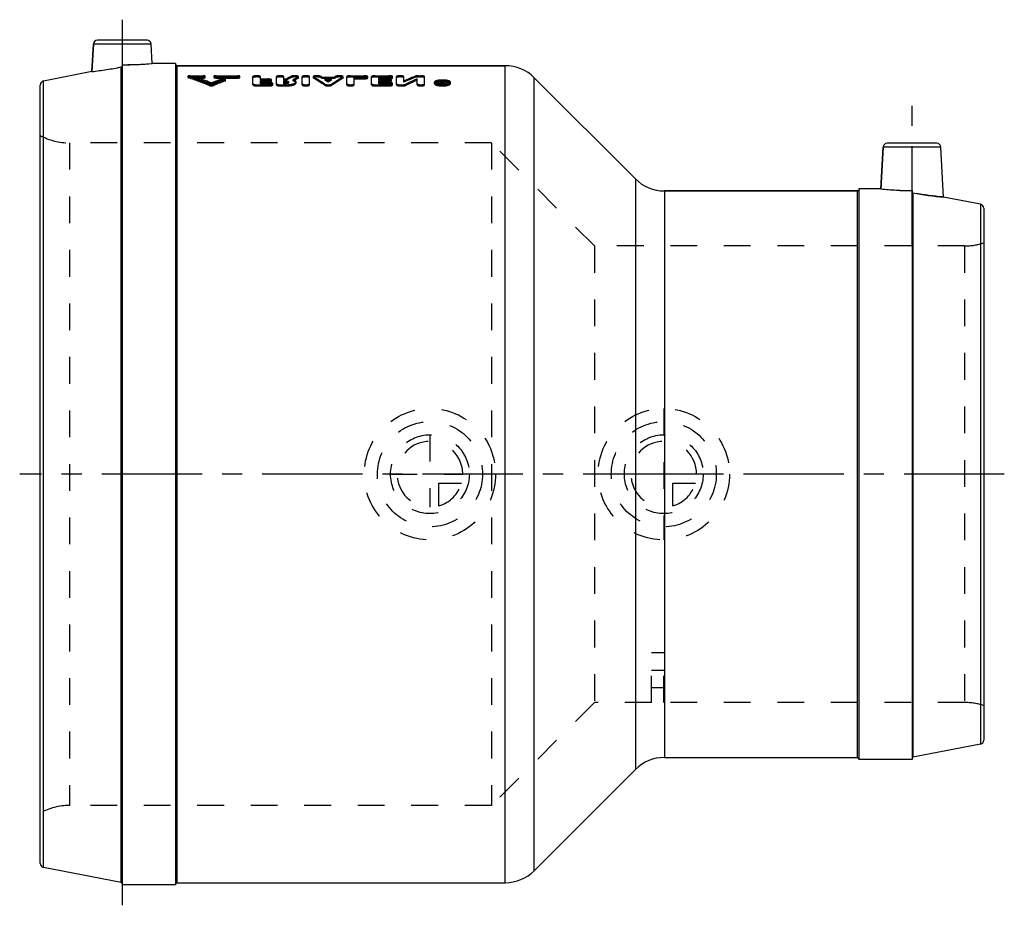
# Model space of a CAD drawing. Header units: millimetres. Extents: x 380 to 620, y 392 to 608.
import ezdxf

# ---------------------------------------------------------------- set-up
doc = ezdxf.new("R2010")
doc.units = ezdxf.units.MM
doc.header["$LTSCALE"] = 65.185185
doc.linetypes.add('CENTER', pattern=[0.6, 0.375, -0.075, 0.075, -0.075])
doc.linetypes.add('HIDDEN', pattern=[0.2, 0.1, -0.1])
for name, color, linetype in [('ACHSEN_S', 7, 'CONTINUOUS'), ('KOERPER', 7, 'CONTINUOUS'), ('KONST.EL_MIT_GEO', 7, 'CONTINUOUS'), ('KURVEN', 7, 'CONTINUOUS'), ('L1', 7, 'CONTINUOUS')]:
    doc.layers.add(name, color=color, linetype=linetype)

msp = doc.modelspace()

# ---------------------------------------------------------------- linework, layer by layer
at = {"layer": 'ACHSEN_S', "color": 2, "linetype": 'CENTER'}
msp.add_line((620, 497.15), (380, 497.15), dxfattribs=at)
at = {"layer": 'KOERPER', "color": 7, "linetype": 'Continuous'}
for p, q in [((397.6, 595.21), (397.95, 601.9)), ((412.3, 597.15), (412.05, 601.9)), ((404.76, 397.7), (404.76, 596.33)), ((405, 596.88), (405, 397.15)), ((418, 597.15), (412.3, 597.15)), ((418, 597.15), (418, 397.15)), ((418.3, 596.65), (498.36, 596.65)), ((505.43, 593.72), (530.07, 569.08)), ((589.92, 566.65), (590.45, 576.8)), ((605.19, 564.66), (604.55, 576.8)), ((589.92, 566.65), (584.5, 566.65)), ((584.5, 566.65), (584.5, 427.65)), ((537.14, 566.15), (584.2, 566.15)), ((597.5, 566.23), (597.5, 427.65)), ((597.74, 565.68), (597.74, 428.2)), ((537.14, 428.15), (584.2, 428.15)), ((597.5, 427.65), (584.5, 427.65)), ((505.43, 400.58), (530.07, 425.22)), ((418, 397.15), (405, 397.15)), ((418.3, 397.65), (498.36, 397.65))]:
    msp.add_line(p, q, dxfattribs=at)
at = {"layer": 'KOERPER', "color": 8, "linetype": 'HIDDEN'}
for centre, radius, start, end in [((385.6, 695.3), 100.81, 276.836, 280.9545), ((404.98, 696.98), 100.09, 270.01, 274.1917), ((597.51, 635.56), 69.32, 263.7111, 269.9899)]:
    msp.add_arc(centre, radius, start, end, dxfattribs=at)
at = {"layer": 'KOERPER', "color": 7, "linetype": 'Continuous'}
for centre, radius, start, end in [((385.79, 694.1), 99.59, 276.8107, 280.9798), ((404.99, 696.64), 99.76, 270.003, 274.1987), ((597.54, 636.08), 69.85, 263.7346, 269.9664), ((610.78, 632.93), 68.51, 259.0268, 265.3139)]:
    msp.add_arc(centre, radius, start, end, dxfattribs=at)
for points, knots in [([(404.76, 596.33), (404.82, 596.34), (404.95, 596.42), (405, 596.56), (405, 596.63)], [0, 0, 0, 0, 0.500122, 1, 1, 1, 1]), ([(597.5, 565.98), (597.5, 565.91), (597.55, 565.77), (597.68, 565.69), (597.74, 565.68)], [0, 0, 0, 0, 0.5, 1, 1, 1, 1])]:
    msp.add_open_spline(points, degree=3, knots=knots, dxfattribs=at)
at = {"layer": 'KOERPER', "color": 8, "linetype": 'HIDDEN'}
msp.add_open_spline([(605.19, 564.66), (605, 564.67), (602.5, 564.88), (600.02, 565.24), (597.74, 565.68)], degree=3, knots=[0, 0, 0, 0, 0.075844, 1, 1, 1, 1], dxfattribs=at)
at = {"layer": 'KONST.EL_MIT_GEO', "color": 7, "linetype": 'Continuous'}
for p, q in [((411.05, 602.85), (398.95, 602.85)), ((397.95, 601.9), (397.6, 595.21)), ((412.05, 601.9), (397.95, 601.9)), ((397.6, 595.21), (385.81, 592.92)), ((418.3, 596.65), (418.3, 397.65)), ((498.36, 596.65), (418.3, 596.65)), ((498.36, 397.65), (498.36, 596.65)), ((385.81, 401.38), (385.81, 592.92)), ((505.43, 400.58), (505.43, 593.72)), ((530.07, 569.08), (505.43, 593.72)), ((385, 402.36), (385, 591.94)), ((590.45, 576.8), (589.92, 566.65)), ((604.55, 576.8), (590.45, 576.8)), ((603.55, 577.75), (591.45, 577.75)), ((530.07, 569.08), (530.07, 425.22)), ((537.14, 566.15), (537.14, 428.15)), ((584.2, 566.15), (537.14, 566.15)), ((584.2, 428.15), (584.2, 566.15)), ((614.19, 562.91), (605.19, 564.66)), ((614.19, 562.91), (614.19, 431.39)), ((615, 561.92), (615, 432.38)), ((614.19, 431.39), (597.74, 428.2)), ((530.07, 425.22), (505.43, 400.58)), ((404.76, 397.7), (385.81, 401.38))]:
    msp.add_line(p, q, dxfattribs=at)
at = {"layer": 'KONST.EL_MIT_GEO', "color": 8, "linetype": 'HIDDEN'}
for p, q in [((405, 596.63), (405, 397.4)), ((418, 596.95), (418, 397.35)), ((421, 594.07), (421, 593.78)), ((421.11, 593.7), (421.11, 593.99)), ((421.53, 593.9), (421.53, 594.19)), ((421.53, 594.19), (424.7, 594.19)), ((421.53, 593.9), (424.7, 593.9)), ((422.58, 593.65), (422.58, 593.94)), ((422.58, 593.94), (424.7, 593.94)), ((422.58, 593.65), (424.7, 593.65)), ((424.7, 593.65), (424.7, 594.19)), ((425.23, 593.78), (425.23, 594.07)), ((427.34, 594.07), (427.34, 593.78)), ((427.87, 593.65), (427.87, 594.19)), ((427.87, 594.19), (433.15, 594.19)), ((427.87, 593.94), (433.15, 593.94)), ((427.87, 593.9), (433.15, 593.9)), ((427.87, 593.65), (433.15, 593.65)), ((429.2, 593.08), (429.2, 593.37)), ((430.04, 592.91), (430.04, 593.2)), ((430.15, 593), (430.15, 593.29)), ((433.15, 593.65), (433.15, 594.19)), ((433.68, 593.78), (433.68, 594.07)), ((436.86, 592), (436.86, 593.98)), ((438.67, 593.13), (438.67, 593.98)), ((438.67, 593.42), (440.48, 593.42)), ((438.67, 593.13), (440.48, 593.13)), ((438.67, 592.27), (438.67, 592.93)), ((438.67, 592.93), (440.48, 592.93)), ((440.48, 593.13), (440.48, 593.42)), ((440.48, 592.64), (440.48, 592.93)), ((441.39, 592.89), (441.39, 593.18)), ((442.59, 592), (442.59, 593.98)), ((444.4, 593.13), (444.4, 593.98)), ((444.4, 593.42), (445.02, 593.42)), ((444.4, 593.13), (445.02, 593.13)), ((444.4, 592.27), (444.4, 592.93)), ((444.4, 592.93), (444.91, 592.93)), ((444.91, 592.64), (444.91, 592.93)), ((445.02, 593.13), (445.02, 593.42)), ((446.22, 593.78), (446.22, 594.07)), ((446.67, 592.93), (446.67, 593.22)), ((447.86, 593.59), (447.86, 593.88)), ((447.95, 593.68), (447.95, 593.98)), ((448.85, 592), (448.85, 593.98)), ((450.67, 592), (450.67, 593.98)), ((451.57, 593.98), (451.57, 593.68)), ((451.65, 593.6), (451.65, 593.89)), ((453.31, 593.77), (453.31, 594.06)), ((453.63, 593.59), (453.63, 593.88)), ((453.63, 593.88), (456.77, 593.88)), ((453.63, 593.59), (456.77, 593.59)), ((454.43, 593.13), (454.43, 593.42)), ((454.43, 593.42), (455.97, 593.42)), ((454.43, 593.13), (455.97, 593.13)), ((455.2, 592.65), (455.2, 592.94)), ((455.97, 593.13), (455.97, 593.42)), ((456.77, 593.59), (456.77, 593.88)), ((457.09, 593.77), (457.09, 594.06)), ((458.75, 593.6), (458.75, 593.89)), ((458.83, 593.68), (458.83, 593.98)), ((459.73, 592), (459.73, 593.98)), ((460.64, 593.9), (460.64, 594.19)), ((460.64, 594.19), (463.96, 594.19)), ((460.64, 593.9), (463.96, 593.9)), ((461.55, 592), (461.55, 593.75)), ((461.55, 593.75), (463.96, 593.75)), ((461.55, 593.46), (463.96, 593.46)), ((463.96, 593.9), (463.96, 594.19)), ((463.96, 593.46), (463.96, 593.75)), ((464.87, 593.69), (464.87, 593.98)), ((465.77, 592), (465.77, 593.98)), ((466.68, 593.9), (466.68, 594.19)), ((466.68, 594.19), (470, 594.19)), ((466.68, 593.9), (470, 593.9)), ((467.58, 593.13), (467.58, 593.75)), ((467.58, 593.75), (470, 593.75)), ((467.58, 593.46), (470, 593.46)), ((467.58, 593.42), (469.7, 593.42)), ((467.58, 593.13), (469.7, 593.13)), ((467.58, 592.27), (467.58, 592.93)), ((467.58, 592.93), (469.7, 592.93)), ((469.7, 593.13), (469.7, 593.42)), ((469.7, 592.64), (469.7, 592.93)), ((470, 593.9), (470, 594.19)), ((470, 593.46), (470, 593.75)), ((470.6, 592.89), (470.6, 593.18)), ((470.9, 593.69), (470.9, 593.98)), ((471.81, 592), (471.81, 593.98)), ((473.62, 592.64), (473.62, 593.98)), ((476.42, 593.8), (476.42, 594.09)), ((476.88, 592), (476.88, 593.42)), ((477.19, 593.9), (477.19, 594.19)), ((477.19, 594.19), (477.79, 594.19)), ((477.19, 593.9), (477.79, 593.9)), ((477.79, 593.9), (477.79, 594.19)), ((478.7, 592), (478.7, 593.98)), ((482.58, 592), (482.58, 592.9)), ((482.58, 592.9), (482.88, 592.9)), ((482.88, 592.36), (482.88, 592.9)), ((483.11, 592.82), (483.13, 592.85)), ((483.13, 592.85), (483.17, 592.9)), ((483.17, 592.62), (483.17, 592.9)), ((483.17, 592.9), (483.48, 592.9)), ((483.48, 592.62), (483.48, 592.9)), ((426.29, 591.79), (426.29, 592.07)), ((426.72, 592.15), (426.72, 592.43)), ((427.15, 591.79), (427.15, 592.07)), ((437.76, 591.72), (437.76, 592.01)), ((437.76, 592.01), (440.78, 592.01)), ((437.76, 591.72), (440.78, 591.72)), ((438.67, 592.64), (440.48, 592.64)), ((438.67, 592.56), (440.78, 592.56)), ((438.67, 592.27), (440.78, 592.27)), ((440.78, 592.27), (440.78, 592.56)), ((440.78, 591.72), (440.78, 592.01)), ((441.69, 592), (441.69, 592.28)), ((443.5, 591.72), (443.5, 592.01)), ((443.5, 592.01), (444.91, 592.01)), ((443.5, 591.72), (444.91, 591.72)), ((444.4, 592.64), (444.91, 592.64)), ((444.4, 592.56), (444.9, 592.56)), ((444.4, 592.27), (444.91, 592.27)), ((444.91, 592.27), (444.9, 592.56)), ((444.91, 591.72), (444.91, 592.01)), ((445.55, 592.45), (445.55, 592.74)), ((447.36, 592.46), (447.36, 592.74)), ((454.37, 591.89), (454.37, 592.17)), ((456.03, 591.89), (456.03, 592.17)), ((466.68, 591.72), (466.68, 592.01)), ((466.68, 592.01), (470, 592.01)), ((466.68, 591.72), (470, 591.72)), ((467.58, 592.64), (469.7, 592.64)), ((467.58, 592.56), (470, 592.56)), ((467.58, 592.27), (470, 592.27)), ((470, 592.27), (470, 592.56)), ((470, 591.72), (470, 592.01)), ((470.9, 592), (470.9, 592.28)), ((472.72, 591.72), (472.72, 592.01)), ((472.72, 592.01), (473.32, 592.01)), ((472.72, 591.72), (473.32, 591.72)), ((473.32, 591.72), (473.32, 592.01)), ((474.09, 591.85), (474.09, 592.14)), ((481.07, 592.31), (481.07, 592.6)), ((481.53, 592.31), (481.53, 592.6)), ((482.58, 592.62), (482.88, 592.62)), ((482.58, 592.28), (483.03, 592.28)), ((482.58, 592), (483.03, 592)), ((482.88, 592.65), (482.98, 592.65)), ((482.88, 592.36), (482.98, 592.36)), ((482.92, 592.09), (482.92, 592.56)), ((482.92, 592.56), (483.03, 592.56)), ((482.92, 592.38), (483.03, 592.38)), ((482.92, 592.28), (483.03, 592.28)), ((482.92, 592.09), (483.03, 592.09)), ((482.98, 592.36), (482.98, 592.65)), ((483.03, 592), (483.03, 592.56)), ((483.17, 592.62), (483.48, 592.62)), ((483.19, 592.14), (483.19, 592.52)), ((483.27, 592.34), (483.27, 592.63)), ((483.49, 592.14), (483.49, 592.52)), ((484.55, 592.31), (484.55, 592.6)), ((485, 592.31), (485, 592.6)), ((392.12, 577.85), (392.12, 416.45)), ((495, 577.85), (392.12, 577.85)), ((495, 577.85), (495, 416.45)), ((520.1, 552.75), (495, 577.85)), ((584.5, 566.45), (584.5, 427.85)), ((597.5, 565.98), (597.5, 428.05)), ((520.1, 552.75), (520.1, 441.55)), ((610.32, 552.75), (520.1, 552.75)), ((610.32, 552.75), (610.32, 441.55)), ((537, 453.66), (534, 453.66)), ((534, 441.55), (534, 453.66)), ((537, 441.55), (537, 453.66)), ((534, 449.41), (537, 449.41)), ((537, 445.15), (534, 445.15)), ((520.1, 441.55), (495, 416.45)), ((534, 441.55), (520.1, 441.55)), ((610.32, 441.55), (537, 441.55)), ((495, 416.45), (392.12, 416.45))]:
    msp.add_line(p, q, dxfattribs=at)
at = {"layer": 'KONST.EL_MIT_GEO', "color": 7, "linetype": 'Continuous'}
for centre, radius, start, end in [((398.95, 601.85), 1, 90, 177), ((411.05, 601.85), 1, 3, 90), ((418.3, 596.95), 0.3, 188.9968, 270), ((498.36, 586.65), 10, 45, 90), ((386, 591.94), 1, 101, 180), ((591.45, 576.75), 1, 90, 177), ((603.55, 576.75), 1, 3, 90), ((537.14, 576.15), 10, 225, 270), ((584.2, 566.45), 0.3, 270, 352.5013), ((614, 561.92), 1, 0, 79), ((614, 432.38), 1, 281, 360), ((537.14, 418.15), 10, 90, 135), ((584.2, 427.85), 0.3, 7.4987, 90), ((597.8, 427.9), 0.3, 101, 180), ((386, 402.36), 1, 180, 259), ((498.36, 407.65), 10, 270, 315), ((404.7, 397.4), 0.3, 0, 79), ((418.3, 397.35), 0.3, 90, 171.0032)]:
    msp.add_arc(centre, radius, start, end, dxfattribs=at)
at = {"layer": 'KONST.EL_MIT_GEO', "color": 8, "linetype": 'HIDDEN'}
for centre, radius, start, end in [((418.3, 596.95), 0.3, 180, 188.9968), ((399.66, 528.07), 69.32, 67.4063, 71.9784), ((399.68, 527.64), 69.45, 67.4683, 72.0294), ((401.14, 528.53), 68.84, 68.1852, 71.851), ((401.16, 528.09), 68.97, 68.2447, 71.9022), ((452.57, 527.84), 69.57, 109.6293, 111.8085), ((452.55, 527.41), 69.7, 109.5748, 111.7491), ((454.17, 527.11), 70.35, 110.0546, 112.5824), ((454.15, 526.68), 70.48, 109.999, 112.5212), ((461.09, 565.11), 32.56, 117.177, 119.5755), ((461.07, 564.77), 32.59, 117.1069, 119.5015), ((463.4, 564.54), 33.2, 117.9019, 120.2561), ((463.38, 564.2), 33.23, 117.8305, 120.181), ((439.23, 568.2), 29.45, 60.7182, 61.444), ((439.25, 567.86), 29.48, 60.7917, 61.5163), ((437.87, 565.89), 32.13, 57.3651, 58.9827), ((437.9, 565.56), 32.14, 57.4435, 59.0588), ((472.53, 565.89), 32.13, 121.0173, 122.6349), ((472.5, 565.56), 32.14, 120.9412, 122.5565), ((471.17, 568.2), 29.45, 118.556, 119.2818), ((471.15, 567.86), 29.48, 118.4837, 119.2083), ((494.58, 546.55), 50.89, 110.9072, 114.3193), ((494.56, 546.17), 50.97, 110.8496, 114.2546), ((497.62, 544.5), 53.13, 112.9751, 116.2938), ((497.6, 544.12), 53.21, 112.913, 116.2253), ((483.02, 586.49), 6.67, 91.6166, 95.0767), ((483.04, 586.04), 7.12, 88.3647, 91.6571), ((500.42, 579.4), 21.9, 142.2108, 142.4901), ((483.04, 586.24), 6.92, 86.6759, 88.3715), ((500.76, 579.37), 21.95, 141.9322, 142.8353), ((483.07, 586.71), 6.44, 84.9194, 86.6824), ((483.03, 596.88), 4.73, 266.8253, 268.8982), ((483.03, 597.05), 4.9, 268.8897, 270.9181), ((500.74, 579.15), 22.31, 142.4901, 142.766), ((500.35, 579.12), 21.84, 141.8477, 142.6863), ((483.03, 597.03), 4.88, 270.9157, 271.7691), ((483.04, 596.94), 4.79, 271.767, 272.9523), ((483.11, 591.76), 0.88, 76.8858, 79.7553), ((500.7, 579.09), 21.89, 141.8484, 142.7522), ((483.05, 596.72), 4.57, 272.94, 275.4962), ((392.12, 592.85), 15, 241.6424, 270), ((584.2, 566.45), 0.3, 352.5013, 360), ((610.32, 567.75), 15, 270, 288.1949), ((610.32, 426.55), 15, 71.8051, 90), ((584.2, 427.85), 0.3, 0, 7.4987), ((392.12, 401.45), 15, 90, 118.3576), ((418.3, 397.35), 0.3, 171.0032, 180)]:
    msp.add_arc(centre, radius, start, end, dxfattribs=at)
for points, knots in [([(421.53, 594.19), (421.4, 594.19), (421.23, 594.18), (421.06, 594.13), (421, 594.09), (421, 594.07)], [0, 0, 0, 0, 0.671237, 0.887897, 1, 1, 1, 1]), ([(421, 594.07), (421, 594.06), (421.02, 594.02), (421.07, 594), (421.11, 593.99)], [0, 0, 0, 0, 0.158688, 1, 1, 1, 1]), ([(421.53, 593.9), (421.4, 593.9), (421.23, 593.89), (421.06, 593.84), (421, 593.8), (421, 593.78)], [0, 0, 0, 0, 0.67155, 0.887621, 1, 1, 1, 1]), ([(421, 593.78), (421, 593.77), (421.02, 593.73), (421.07, 593.71), (421.11, 593.7)], [0, 0, 0, 0, 0.159599, 1, 1, 1, 1]), ([(425.23, 594.07), (425.23, 594.09), (425.17, 594.13), (425, 594.18), (424.82, 594.19), (424.7, 594.19)], [0, 0, 0, 0, 0.111629, 0.327309, 1, 1, 1, 1]), ([(424.7, 593.94), (424.82, 593.94), (424.99, 593.96), (425.17, 594), (425.23, 594.05), (425.23, 594.07)], [0, 0, 0, 0, 0.669481, 0.887277, 1, 1, 1, 1]), ([(425.23, 593.78), (425.23, 593.8), (425.17, 593.84), (424.99, 593.89), (424.82, 593.9), (424.7, 593.9)], [0, 0, 0, 0, 0.112323, 0.328151, 1, 1, 1, 1]), ([(424.7, 593.65), (424.82, 593.65), (424.99, 593.66), (425.17, 593.71), (425.23, 593.75), (425.23, 593.78)], [0, 0, 0, 0, 0.669015, 0.888188, 1, 1, 1, 1]), ([(427.87, 594.19), (427.74, 594.19), (427.57, 594.18), (427.4, 594.13), (427.34, 594.09), (427.34, 594.07)], [0, 0, 0, 0, 0.670155, 0.887674, 1, 1, 1, 1]), ([(427.34, 594.07), (427.34, 594.05), (427.4, 594), (427.57, 593.96), (427.74, 593.94), (427.87, 593.94)], [0, 0, 0, 0, 0.112017, 0.327985, 1, 1, 1, 1]), ([(427.87, 593.9), (427.74, 593.9), (427.57, 593.89), (427.4, 593.84), (427.34, 593.8), (427.34, 593.78)], [0, 0, 0, 0, 0.669695, 0.888583, 1, 1, 1, 1]), ([(427.34, 593.78), (427.34, 593.76), (427.4, 593.71), (427.57, 593.66), (427.74, 593.65), (427.87, 593.65)], [0, 0, 0, 0, 0.112719, 0.32883, 1, 1, 1, 1]), ([(430.15, 593.29), (430.15, 593.33), (429.99, 593.4), (429.77, 593.43), (429.48, 593.43), (429.28, 593.4), (429.2, 593.37)], [0, 0, 0, 0, 0.130634, 0.399974, 0.727665, 1, 1, 1, 1]), ([(430.15, 593), (430.15, 593.04), (429.99, 593.11), (429.77, 593.14), (429.48, 593.14), (429.28, 593.11), (429.2, 593.08)], [0, 0, 0, 0, 0.131822, 0.401513, 0.728301, 1, 1, 1, 1]), ([(430.04, 593.2), (430.06, 593.21), (430.1, 593.22), (430.15, 593.26), (430.15, 593.29)], [0, 0, 0, 0, 0.353219, 1, 1, 1, 1]), ([(430.04, 592.91), (430.06, 592.92), (430.1, 592.93), (430.15, 592.97), (430.15, 593)], [0, 0, 0, 0, 0.365637, 1, 1, 1, 1]), ([(433.68, 594.07), (433.68, 594.09), (433.62, 594.13), (433.45, 594.18), (433.28, 594.19), (433.15, 594.19)], [0, 0, 0, 0, 0.111629, 0.327309, 1, 1, 1, 1]), ([(433.15, 593.94), (433.28, 593.94), (433.45, 593.96), (433.62, 594), (433.68, 594.05), (433.68, 594.07)], [0, 0, 0, 0, 0.669481, 0.887277, 1, 1, 1, 1]), ([(433.68, 593.78), (433.68, 593.8), (433.62, 593.84), (433.45, 593.89), (433.28, 593.9), (433.15, 593.9)], [0, 0, 0, 0, 0.112323, 0.328151, 1, 1, 1, 1]), ([(433.15, 593.65), (433.28, 593.65), (433.45, 593.66), (433.62, 593.71), (433.68, 593.75), (433.68, 593.78)], [0, 0, 0, 0, 0.669015, 0.888188, 1, 1, 1, 1]), ([(438.67, 593.98), (438.67, 594.01), (438.57, 594.09), (438.38, 594.14), (438.09, 594.18), (437.67, 594.2), (437.25, 594.17), (436.96, 594.09), (436.86, 594.01), (436.86, 593.98)], [0, 0, 0, 0, 0.05636, 0.164607, 0.319541, 0.500293, 0.835492, 0.943633, 1, 1, 1, 1]), ([(438.67, 593.69), (438.67, 593.72), (438.57, 593.8), (438.38, 593.85), (438.09, 593.89), (437.67, 593.91), (437.26, 593.88), (436.96, 593.8), (436.86, 593.72), (436.86, 593.69)], [0, 0, 0, 0, 0.056337, 0.164591, 0.319404, 0.499753, 0.834879, 0.943781, 1, 1, 1, 1]), ([(441.39, 593.18), (441.39, 593.22), (441.29, 593.3), (440.99, 593.39), (440.69, 593.42), (440.48, 593.42)], [0, 0, 0, 0, 0.120054, 0.33676, 1, 1, 1, 1]), ([(440.48, 592.93), (440.7, 592.93), (440.99, 592.96), (441.29, 593.05), (441.39, 593.14), (441.39, 593.18)], [0, 0, 0, 0, 0.662019, 0.879376, 1, 1, 1, 1]), ([(441.39, 592.89), (441.39, 592.93), (441.29, 593.01), (440.99, 593.1), (440.69, 593.13), (440.48, 593.13)], [0, 0, 0, 0, 0.120393, 0.336745, 1, 1, 1, 1]), ([(440.48, 592.64), (440.69, 592.64), (440.99, 592.67), (441.29, 592.76), (441.39, 592.85), (441.39, 592.89)], [0, 0, 0, 0, 0.661461, 0.879293, 1, 1, 1, 1]), ([(444.4, 593.98), (444.4, 594.01), (444.3, 594.09), (444.11, 594.14), (443.83, 594.18), (443.4, 594.2), (442.99, 594.17), (442.7, 594.09), (442.59, 594.01), (442.59, 593.98)], [0, 0, 0, 0, 0.05636, 0.164607, 0.319541, 0.500293, 0.835492, 0.943633, 1, 1, 1, 1]), ([(444.4, 593.69), (444.4, 593.72), (444.3, 593.8), (444.11, 593.85), (443.83, 593.89), (443.4, 593.91), (442.99, 593.88), (442.69, 593.8), (442.59, 593.72), (442.59, 593.69)], [0, 0, 0, 0, 0.056337, 0.164591, 0.319404, 0.499753, 0.834879, 0.943781, 1, 1, 1, 1]), ([(444.91, 592.93), (445.06, 592.93), (445.27, 592.91), (445.48, 592.84), (445.55, 592.77), (445.55, 592.74)], [0, 0, 0, 0, 0.660373, 0.876845, 1, 1, 1, 1]), ([(447.95, 593.98), (447.95, 594.01), (447.88, 594.07), (447.64, 594.15), (447.21, 594.2), (446.76, 594.19), (446.42, 594.14), (446.28, 594.1), (446.22, 594.07)], [0, 0, 0, 0, 0.049139, 0.13864, 0.42551, 0.758338, 0.897877, 1, 1, 1, 1]), ([(447.95, 593.68), (447.95, 593.71), (447.88, 593.78), (447.64, 593.86), (447.21, 593.91), (446.76, 593.9), (446.42, 593.85), (446.28, 593.81), (446.22, 593.78)], [0, 0, 0, 0, 0.049083, 0.138492, 0.424977, 0.757639, 0.898083, 1, 1, 1, 1]), ([(447.36, 592.74), (447.36, 592.85), (447.2, 593.01), (446.95, 593.13), (446.77, 593.19), (446.67, 593.22)], [0, 0, 0, 0, 0.362761, 0.6449, 1, 1, 1, 1]), ([(447.36, 592.46), (447.36, 592.56), (447.2, 592.72), (446.95, 592.84), (446.77, 592.9), (446.67, 592.93)], [0, 0, 0, 0, 0.362969, 0.643577, 1, 1, 1, 1]), ([(447.86, 593.88), (447.88, 593.89), (447.91, 593.91), (447.95, 593.95), (447.95, 593.98)], [0, 0, 0, 0, 0.333181, 1, 1, 1, 1]), ([(447.86, 593.59), (447.88, 593.6), (447.91, 593.62), (447.95, 593.66), (447.95, 593.68)], [0, 0, 0, 0, 0.342364, 1, 1, 1, 1]), ([(450.67, 593.98), (450.67, 594.01), (450.56, 594.09), (450.38, 594.14), (450.09, 594.18), (449.66, 594.2), (449.25, 594.17), (448.96, 594.09), (448.85, 594.01), (448.85, 593.98)], [0, 0, 0, 0, 0.05636, 0.164607, 0.319541, 0.500293, 0.835492, 0.943633, 1, 1, 1, 1]), ([(450.67, 593.69), (450.67, 593.72), (450.56, 593.8), (450.38, 593.85), (450.09, 593.89), (449.66, 593.91), (449.25, 593.88), (448.96, 593.8), (448.85, 593.72), (448.85, 593.69)], [0, 0, 0, 0, 0.056337, 0.164591, 0.319404, 0.499753, 0.834879, 0.943781, 1, 1, 1, 1]), ([(453.31, 594.06), (453.25, 594.09), (453.11, 594.14), (452.77, 594.19), (452.32, 594.2), (451.88, 594.15), (451.64, 594.07), (451.57, 594.01), (451.57, 593.98)], [0, 0, 0, 0, 0.099947, 0.238366, 0.571793, 0.860677, 0.950816, 1, 1, 1, 1]), ([(451.57, 593.98), (451.57, 593.97), (451.58, 593.93), (451.62, 593.9), (451.65, 593.89)], [0, 0, 0, 0, 0.193024, 1, 1, 1, 1]), ([(453.31, 593.77), (453.25, 593.8), (453.11, 593.84), (452.77, 593.9), (452.32, 593.91), (451.88, 593.86), (451.64, 593.78), (451.57, 593.71), (451.57, 593.68)], [0, 0, 0, 0, 0.100059, 0.238215, 0.571335, 0.860478, 0.950415, 1, 1, 1, 1]), ([(451.57, 593.68), (451.57, 593.68), (451.58, 593.64), (451.62, 593.61), (451.65, 593.6)], [0, 0, 0, 0, 0.190891, 1, 1, 1, 1]), ([(454.37, 592.17), (454.15, 592.33), (453.26, 592.93), (452.35, 593.5), (451.65, 593.89)], [0, 0, 0, 0, 0.255717, 1, 1, 1, 1]), ([(454.37, 591.89), (454.15, 592.04), (453.26, 592.65), (452.34, 593.21), (451.65, 593.6)], [0, 0, 0, 0, 0.255622, 1, 1, 1, 1]), ([(456.03, 592.17), (456.25, 592.33), (457.14, 592.93), (458.06, 593.5), (458.75, 593.89)], [0, 0, 0, 0, 0.255716, 1, 1, 1, 1]), ([(456.03, 591.89), (456.25, 592.04), (457.14, 592.65), (458.06, 593.21), (458.75, 593.6)], [0, 0, 0, 0, 0.255622, 1, 1, 1, 1]), ([(458.83, 593.98), (458.83, 594.01), (458.76, 594.07), (458.52, 594.15), (458.08, 594.2), (457.63, 594.19), (457.29, 594.14), (457.15, 594.09), (457.09, 594.06)], [0, 0, 0, 0, 0.04938, 0.139619, 0.428607, 0.76184, 0.900122, 1, 1, 1, 1]), ([(458.83, 593.68), (458.83, 593.71), (458.76, 593.78), (458.52, 593.86), (458.08, 593.91), (457.63, 593.9), (457.29, 593.84), (457.15, 593.8), (457.09, 593.77)], [0, 0, 0, 0, 0.049329, 0.139418, 0.428011, 0.761111, 0.900322, 1, 1, 1, 1]), ([(458.75, 593.89), (458.76, 593.89), (458.8, 593.91), (458.83, 593.95), (458.83, 593.98)], [0, 0, 0, 0, 0.32898, 1, 1, 1, 1]), ([(458.75, 593.6), (458.76, 593.6), (458.8, 593.62), (458.83, 593.66), (458.83, 593.68)], [0, 0, 0, 0, 0.33815, 1, 1, 1, 1]), ([(460.64, 594.19), (460.43, 594.19), (460.13, 594.17), (459.84, 594.09), (459.73, 594.01), (459.73, 593.98)], [0, 0, 0, 0, 0.670812, 0.887196, 1, 1, 1, 1]), ([(460.64, 593.9), (460.43, 593.9), (460.13, 593.88), (459.84, 593.8), (459.73, 593.72), (459.73, 593.69)], [0, 0, 0, 0, 0.669725, 0.887275, 1, 1, 1, 1]), ([(464.87, 593.98), (464.87, 594.01), (464.77, 594.09), (464.47, 594.17), (464.18, 594.19), (463.96, 594.19)], [0, 0, 0, 0, 0.113036, 0.329267, 1, 1, 1, 1]), ([(463.96, 593.75), (464.18, 593.75), (464.47, 593.78), (464.77, 593.86), (464.87, 593.94), (464.87, 593.98)], [0, 0, 0, 0, 0.669549, 0.886402, 1, 1, 1, 1]), ([(464.87, 593.69), (464.87, 593.72), (464.76, 593.8), (464.47, 593.88), (464.18, 593.9), (463.96, 593.9)], [0, 0, 0, 0, 0.113299, 0.329081, 1, 1, 1, 1]), ([(463.96, 593.46), (464.18, 593.46), (464.47, 593.49), (464.77, 593.57), (464.87, 593.65), (464.87, 593.69)], [0, 0, 0, 0, 0.669218, 0.886402, 1, 1, 1, 1]), ([(466.68, 594.19), (466.46, 594.19), (466.17, 594.17), (465.87, 594.09), (465.77, 594.01), (465.77, 593.98)], [0, 0, 0, 0, 0.670812, 0.887196, 1, 1, 1, 1]), ([(466.68, 593.9), (466.46, 593.9), (466.17, 593.88), (465.87, 593.8), (465.77, 593.72), (465.77, 593.69)], [0, 0, 0, 0, 0.669725, 0.887275, 1, 1, 1, 1]), ([(470.6, 593.18), (470.6, 593.22), (470.51, 593.3), (470.21, 593.39), (469.91, 593.42), (469.7, 593.42)], [0, 0, 0, 0, 0.120054, 0.33676, 1, 1, 1, 1]), ([(469.7, 592.93), (469.91, 592.93), (470.21, 592.96), (470.51, 593.05), (470.6, 593.14), (470.6, 593.18)], [0, 0, 0, 0, 0.662019, 0.879376, 1, 1, 1, 1]), ([(470.6, 592.89), (470.6, 592.93), (470.51, 593.01), (470.21, 593.1), (469.91, 593.13), (469.7, 593.13)], [0, 0, 0, 0, 0.120393, 0.336745, 1, 1, 1, 1]), ([(469.7, 592.64), (469.91, 592.64), (470.21, 592.67), (470.51, 592.76), (470.6, 592.85), (470.6, 592.89)], [0, 0, 0, 0, 0.661461, 0.879293, 1, 1, 1, 1]), ([(470.9, 593.98), (470.9, 594.01), (470.8, 594.09), (470.51, 594.17), (470.21, 594.19), (470, 594.19)], [0, 0, 0, 0, 0.113036, 0.329267, 1, 1, 1, 1]), ([(470, 593.75), (470.21, 593.75), (470.51, 593.78), (470.8, 593.86), (470.9, 593.94), (470.9, 593.98)], [0, 0, 0, 0, 0.669549, 0.886402, 1, 1, 1, 1]), ([(470.9, 593.69), (470.9, 593.72), (470.8, 593.8), (470.51, 593.88), (470.21, 593.9), (470, 593.9)], [0, 0, 0, 0, 0.113299, 0.329081, 1, 1, 1, 1]), ([(470, 593.46), (470.21, 593.46), (470.51, 593.49), (470.8, 593.57), (470.9, 593.65), (470.9, 593.69)], [0, 0, 0, 0, 0.669218, 0.886402, 1, 1, 1, 1]), ([(473.62, 593.98), (473.62, 594.01), (473.52, 594.09), (473.33, 594.14), (473.05, 594.18), (472.62, 594.2), (472.21, 594.17), (471.91, 594.09), (471.81, 594.01), (471.81, 593.98)], [0, 0, 0, 0, 0.05636, 0.164607, 0.319541, 0.500293, 0.835492, 0.943633, 1, 1, 1, 1]), ([(473.62, 593.69), (473.62, 593.72), (473.52, 593.8), (473.33, 593.85), (473.05, 593.89), (472.62, 593.91), (472.21, 593.88), (471.91, 593.8), (471.81, 593.72), (471.81, 593.69)], [0, 0, 0, 0, 0.056337, 0.164591, 0.319404, 0.499753, 0.834879, 0.943781, 1, 1, 1, 1]), ([(477.19, 594.19), (477.04, 594.19), (476.78, 594.18), (476.52, 594.13), (476.42, 594.09)], [0, 0, 0, 0, 0.566453, 1, 1, 1, 1]), ([(477.19, 593.9), (477.04, 593.9), (476.78, 593.89), (476.52, 593.84), (476.42, 593.8)], [0, 0, 0, 0, 0.562131, 1, 1, 1, 1]), ([(478.7, 593.98), (478.7, 594.01), (478.59, 594.09), (478.3, 594.17), (478.01, 594.19), (477.79, 594.19)], [0, 0, 0, 0, 0.112784, 0.329214, 1, 1, 1, 1]), ([(478.7, 593.69), (478.7, 593.72), (478.59, 593.8), (478.3, 593.88), (478.01, 593.9), (477.79, 593.9)], [0, 0, 0, 0, 0.112682, 0.328759, 1, 1, 1, 1]), ([(482.43, 593.13), (482.24, 593.11), (481.91, 593.07), (481.53, 592.97), (481.29, 592.87), (481.15, 592.77), (481.07, 592.67), (481.07, 592.6)], [0, 0, 0, 0, 0.363037, 0.658831, 0.774849, 0.868629, 1, 1, 1, 1]), ([(485, 592.31), (485, 592.4), (484.87, 592.54), (484.66, 592.64), (484.3, 592.76), (483.75, 592.84), (483.03, 592.88), (482.32, 592.84), (481.77, 592.76), (481.41, 592.64), (481.2, 592.53), (481.07, 592.4), (481.07, 592.31)], [0, 0, 0, 0, 0.061982, 0.110352, 0.171084, 0.323466, 0.500374, 0.677218, 0.829414, 0.890034, 0.9383, 1, 1, 1, 1]), ([(481.53, 592.6), (481.53, 592.67), (481.63, 592.77), (481.79, 592.85), (482.06, 592.94), (482.48, 593.01), (483.04, 593.04), (483.59, 593.01), (484.01, 592.94), (484.28, 592.85), (484.44, 592.77), (484.55, 592.67), (484.55, 592.6)], [0, 0, 0, 0, 0.061988, 0.110189, 0.170721, 0.322997, 0.500055, 0.677011, 0.829329, 0.889856, 0.938013, 1, 1, 1, 1]), ([(485, 592.6), (485, 592.67), (484.92, 592.77), (484.78, 592.87), (484.54, 592.97), (484.16, 593.07), (483.83, 593.12), (483.64, 593.13)], [0, 0, 0, 0, 0.131319, 0.225104, 0.341152, 0.636978, 1, 1, 1, 1]), ([(426.29, 592.07), (426.43, 592.02), (426.72, 591.99), (427.02, 592.02), (427.15, 592.07)], [0, 0, 0, 0, 0.500309, 1, 1, 1, 1]), ([(426.29, 591.79), (426.42, 591.73), (426.72, 591.71), (427.02, 591.73), (427.15, 591.79)], [0, 0, 0, 0, 0.501083, 1, 1, 1, 1]), ([(436.86, 592.28), (436.86, 592.24), (436.95, 592.15), (437.25, 592.04), (437.55, 592), (437.76, 592.01)], [0, 0, 0, 0, 0.127552, 0.345531, 1, 1, 1, 1]), ([(436.86, 592), (436.86, 591.96), (436.95, 591.86), (437.25, 591.75), (437.55, 591.72), (437.76, 591.72)], [0, 0, 0, 0, 0.127759, 0.345863, 1, 1, 1, 1]), ([(441.69, 592.28), (441.69, 592.33), (441.6, 592.42), (441.29, 592.53), (441, 592.56), (440.78, 592.56)], [0, 0, 0, 0, 0.12709, 0.344334, 1, 1, 1, 1]), ([(440.78, 592.01), (441, 592), (441.29, 592.04), (441.6, 592.15), (441.69, 592.24), (441.69, 592.28)], [0, 0, 0, 0, 0.65442, 0.872341, 1, 1, 1, 1]), ([(441.69, 592), (441.69, 592.04), (441.6, 592.14), (441.29, 592.24), (441, 592.27), (440.78, 592.27)], [0, 0, 0, 0, 0.127635, 0.344772, 1, 1, 1, 1]), ([(440.78, 591.72), (441, 591.72), (441.29, 591.75), (441.6, 591.86), (441.69, 591.96), (441.69, 592)], [0, 0, 0, 0, 0.653348, 0.872042, 1, 1, 1, 1]), ([(442.59, 592.28), (442.59, 592.24), (442.68, 592.15), (442.99, 592.04), (443.28, 592), (443.5, 592.01)], [0, 0, 0, 0, 0.127552, 0.345531, 1, 1, 1, 1]), ([(442.59, 592), (442.59, 591.96), (442.68, 591.86), (442.99, 591.75), (443.28, 591.72), (443.5, 591.72)], [0, 0, 0, 0, 0.127759, 0.345863, 1, 1, 1, 1]), ([(445.55, 592.74), (445.55, 592.71), (445.48, 592.65), (445.27, 592.58), (445.06, 592.56), (444.9, 592.56)], [0, 0, 0, 0, 0.12404, 0.342659, 1, 1, 1, 1]), ([(444.91, 592.01), (445.22, 592), (445.81, 592.04), (446.49, 592.17), (446.93, 592.33), (447.2, 592.46), (447.36, 592.63), (447.36, 592.74)], [0, 0, 0, 0, 0.353137, 0.657385, 0.778929, 0.875936, 1, 1, 1, 1]), ([(444.91, 592.64), (445.06, 592.64), (445.27, 592.62), (445.48, 592.55), (445.55, 592.48), (445.55, 592.45)], [0, 0, 0, 0, 0.659228, 0.875974, 1, 1, 1, 1]), ([(444.91, 591.72), (445.22, 591.72), (445.81, 591.76), (446.49, 591.88), (446.93, 592.04), (447.19, 592.18), (447.36, 592.35), (447.36, 592.46)], [0, 0, 0, 0, 0.354502, 0.656449, 0.777896, 0.87626, 1, 1, 1, 1]), ([(445.55, 592.45), (445.55, 592.43), (445.48, 592.36), (445.27, 592.29), (445.06, 592.27), (444.91, 592.27)], [0, 0, 0, 0, 0.123319, 0.343507, 1, 1, 1, 1]), ([(448.85, 592.28), (448.85, 592.24), (448.95, 592.15), (449.25, 592.04), (449.76, 591.98), (450.27, 592.04), (450.57, 592.15), (450.67, 592.24), (450.67, 592.28)], [0, 0, 0, 0, 0.063776, 0.172843, 0.500043, 0.827252, 0.936221, 1, 1, 1, 1]), ([(448.85, 592), (448.85, 591.96), (448.95, 591.86), (449.25, 591.75), (449.76, 591.7), (450.27, 591.75), (450.57, 591.86), (450.67, 591.96), (450.67, 592)], [0, 0, 0, 0, 0.063907, 0.173216, 0.499536, 0.82627, 0.936232, 1, 1, 1, 1]), ([(454.37, 592.17), (454.47, 592.1), (454.75, 592.03), (455.2, 591.99), (455.65, 592.03), (455.93, 592.1), (456.03, 592.17)], [0, 0, 0, 0, 0.208546, 0.500291, 0.791872, 1, 1, 1, 1]), ([(454.37, 591.89), (454.47, 591.82), (454.75, 591.74), (455.2, 591.71), (455.65, 591.74), (455.93, 591.82), (456.03, 591.89)], [0, 0, 0, 0, 0.208445, 0.499425, 0.791236, 1, 1, 1, 1]), ([(459.73, 592.28), (459.73, 592.24), (459.83, 592.15), (460.13, 592.04), (460.64, 591.98), (461.15, 592.04), (461.46, 592.15), (461.55, 592.24), (461.55, 592.28)], [0, 0, 0, 0, 0.063776, 0.172843, 0.500043, 0.827252, 0.936221, 1, 1, 1, 1]), ([(459.73, 592), (459.73, 591.96), (459.83, 591.86), (460.13, 591.75), (460.64, 591.7), (461.15, 591.75), (461.45, 591.86), (461.55, 591.96), (461.55, 592)], [0, 0, 0, 0, 0.063907, 0.173216, 0.499536, 0.82627, 0.936232, 1, 1, 1, 1]), ([(465.77, 592.28), (465.77, 592.24), (465.86, 592.15), (466.17, 592.04), (466.46, 592), (466.68, 592.01)], [0, 0, 0, 0, 0.127552, 0.345531, 1, 1, 1, 1]), ([(465.77, 592), (465.77, 591.96), (465.86, 591.86), (466.17, 591.75), (466.46, 591.72), (466.68, 591.72)], [0, 0, 0, 0, 0.127759, 0.345863, 1, 1, 1, 1]), ([(470.9, 592.28), (470.9, 592.33), (470.81, 592.42), (470.51, 592.53), (470.21, 592.56), (470, 592.56)], [0, 0, 0, 0, 0.12709, 0.344334, 1, 1, 1, 1]), ([(470, 592.01), (470.21, 592), (470.51, 592.04), (470.81, 592.15), (470.9, 592.24), (470.9, 592.28)], [0, 0, 0, 0, 0.65442, 0.872341, 1, 1, 1, 1]), ([(470.9, 592), (470.9, 592.04), (470.81, 592.14), (470.51, 592.24), (470.21, 592.27), (470, 592.27)], [0, 0, 0, 0, 0.127635, 0.344772, 1, 1, 1, 1]), ([(470, 591.72), (470.21, 591.72), (470.51, 591.75), (470.81, 591.86), (470.9, 591.96), (470.9, 592)], [0, 0, 0, 0, 0.653348, 0.872042, 1, 1, 1, 1]), ([(471.81, 592.28), (471.81, 592.24), (471.9, 592.15), (472.21, 592.04), (472.5, 592), (472.72, 592.01)], [0, 0, 0, 0, 0.127552, 0.345531, 1, 1, 1, 1]), ([(471.81, 592), (471.81, 591.96), (471.9, 591.86), (472.21, 591.75), (472.5, 591.72), (472.72, 591.72)], [0, 0, 0, 0, 0.127759, 0.345863, 1, 1, 1, 1]), ([(473.32, 592.01), (473.47, 592.01), (473.73, 592.02), (473.99, 592.09), (474.09, 592.14)], [0, 0, 0, 0, 0.562943, 1, 1, 1, 1]), ([(473.32, 591.72), (473.47, 591.72), (473.73, 591.74), (473.98, 591.8), (474.09, 591.85)], [0, 0, 0, 0, 0.558469, 1, 1, 1, 1]), ([(476.88, 592.28), (476.88, 592.24), (476.98, 592.15), (477.28, 592.04), (477.79, 591.98), (478.3, 592.04), (478.61, 592.15), (478.7, 592.24), (478.7, 592.28)], [0, 0, 0, 0, 0.063776, 0.172843, 0.500043, 0.827252, 0.936221, 1, 1, 1, 1]), ([(476.88, 592), (476.88, 591.96), (476.98, 591.86), (477.28, 591.75), (477.79, 591.7), (478.3, 591.75), (478.61, 591.86), (478.7, 591.96), (478.7, 592)], [0, 0, 0, 0, 0.063907, 0.173216, 0.499536, 0.82627, 0.936232, 1, 1, 1, 1]), ([(481.07, 592.6), (481.07, 592.51), (481.2, 592.37), (481.41, 592.26), (481.77, 592.13), (482.32, 592.03), (483.04, 591.99), (483.76, 592.03), (484.3, 592.13), (484.66, 592.26), (484.87, 592.37), (485, 592.51), (485, 592.6)], [0, 0, 0, 0, 0.062596, 0.11112, 0.171856, 0.323791, 0.500003, 0.676215, 0.82815, 0.888885, 0.937403, 1, 1, 1, 1]), ([(481.07, 592.31), (481.07, 592.22), (481.2, 592.09), (481.42, 591.98), (481.77, 591.85), (482.32, 591.75), (483.04, 591.71), (483.76, 591.75), (484.3, 591.85), (484.66, 591.98), (484.87, 592.09), (485, 592.22), (485, 592.31)], [0, 0, 0, 0, 0.062731, 0.11155, 0.172528, 0.324595, 0.500379, 0.676101, 0.827986, 0.888854, 0.937566, 1, 1, 1, 1]), ([(481.53, 592.31), (481.53, 592.38), (481.63, 592.48), (481.79, 592.56), (482.06, 592.66), (482.48, 592.72), (483.03, 592.75), (483.59, 592.72), (484.01, 592.66), (484.28, 592.56), (484.44, 592.48), (484.55, 592.38), (484.55, 592.31)], [0, 0, 0, 0, 0.061647, 0.110012, 0.170632, 0.3225, 0.499527, 0.675933, 0.828666, 0.889207, 0.937927, 1, 1, 1, 1]), ([(482.77, 592.15), (482.6, 592.16), (482.3, 592.19), (481.91, 592.29), (481.64, 592.4), (481.53, 592.54), (481.53, 592.6)], [0, 0, 0, 0, 0.359027, 0.658715, 0.871592, 1, 1, 1, 1]), ([(484.55, 592.31), (484.55, 592.25), (484.45, 592.14), (484.28, 592.06), (484.01, 591.96), (483.59, 591.88), (483.04, 591.85), (482.49, 591.88), (482.07, 591.96), (481.79, 592.06), (481.63, 592.14), (481.53, 592.24), (481.53, 592.31)], [0, 0, 0, 0, 0.062211, 0.110917, 0.171726, 0.323352, 0.499522, 0.675073, 0.827555, 0.888283, 0.937348, 1, 1, 1, 1]), ([(483.03, 592.56), (483.07, 592.56), (483.11, 592.56), (483.19, 592.53), (483.19, 592.52)], [0, 0, 0, 0, 0.665283, 1, 1, 1, 1]), ([(483.03, 592.28), (483.14, 592.28), (483.29, 592.3), (483.44, 592.35), (483.49, 592.4), (483.49, 592.42)], [0, 0, 0, 0, 0.655716, 0.873752, 1, 1, 1, 1]), ([(483.16, 592.4), (483.16, 592.4), (483.11, 592.38), (483.06, 592.38), (483.03, 592.38)], [0, 0, 0, 0, 0.19401, 1, 1, 1, 1]), ([(483.03, 592.28), (483.06, 592.28), (483.11, 592.27), (483.19, 592.25), (483.19, 592.23)], [0, 0, 0, 0, 0.664595, 1, 1, 1, 1]), ([(483.19, 592.14), (483.19, 592.12), (483.11, 592.09), (483.06, 592.09), (483.03, 592.09)], [0, 0, 0, 0, 0.339552, 1, 1, 1, 1]), ([(483.03, 592), (483.14, 592), (483.29, 592.01), (483.44, 592.07), (483.49, 592.12), (483.49, 592.14)], [0, 0, 0, 0, 0.654894, 0.874242, 1, 1, 1, 1]), ([(483.49, 592.23), (483.49, 592.26), (483.4, 592.32), (483.32, 592.33), (483.27, 592.34)], [0, 0, 0, 0, 0.347648, 1, 1, 1, 1]), ([(483.49, 592.52), (483.49, 592.54), (483.42, 592.6), (483.36, 592.61), (483.31, 592.62)], [0, 0, 0, 0, 0.354067, 1, 1, 1, 1]), ([(484.55, 592.6), (484.55, 592.55), (484.45, 592.42), (484.23, 592.32), (483.89, 592.22), (483.63, 592.18), (483.49, 592.17)], [0, 0, 0, 0, 0.131998, 0.342598, 0.638489, 1, 1, 1, 1])]:
    msp.add_open_spline(points, degree=3, knots=knots, dxfattribs=at)
msp.add_open_spline([(483.19, 592.42), (483.19, 592.41), (483.17, 592.4), (483.16, 592.4)], degree=3, dxfattribs=at)
at = {"layer": 'KURVEN', "color": 8, "linetype": 'HIDDEN'}
for p, q in [((537, 513.15), (537, 481.15)), ((480, 506.75), (480, 489.15)), ((470.4, 497.15), (488, 497.15)), ((546.6, 497.15), (537, 497.15)), ((482.2, 489.46), (482.2, 494.95)), ((482.2, 494.95), (487.69, 494.95)), ((539.2, 494.95), (544.69, 494.95)), ((539.2, 489.46), (539.2, 494.95))]:
    msp.add_line(p, q, dxfattribs=at)
for centre, radius in [((480, 497.15), 16), ((537, 497.15), 16), ((480, 497.15), 12.8), ((537, 497.15), 12.8), ((480, 497.15), 9.6), ((537, 497.15), 9.6)]:
    msp.add_circle(centre, radius, dxfattribs=at)
for centre, start, end in [((480, 497.15), 0, 270), ((537, 497.15), 0, 270), ((480, 497.15), 285.962, 344.038), ((537, 497.15), 285.962, 344.038)]:
    msp.add_arc(centre, 8, start, end, dxfattribs=at)
at = {"layer": 'L1', "color": 2, "linetype": 'CENTER'}
for p, q in [((405, 607.85), (405, 392.15)), ((597.5, 552.63), (597.5, 586.91))]:
    msp.add_line(p, q, dxfattribs=at)

doc.saveas('drawing.dxf')
